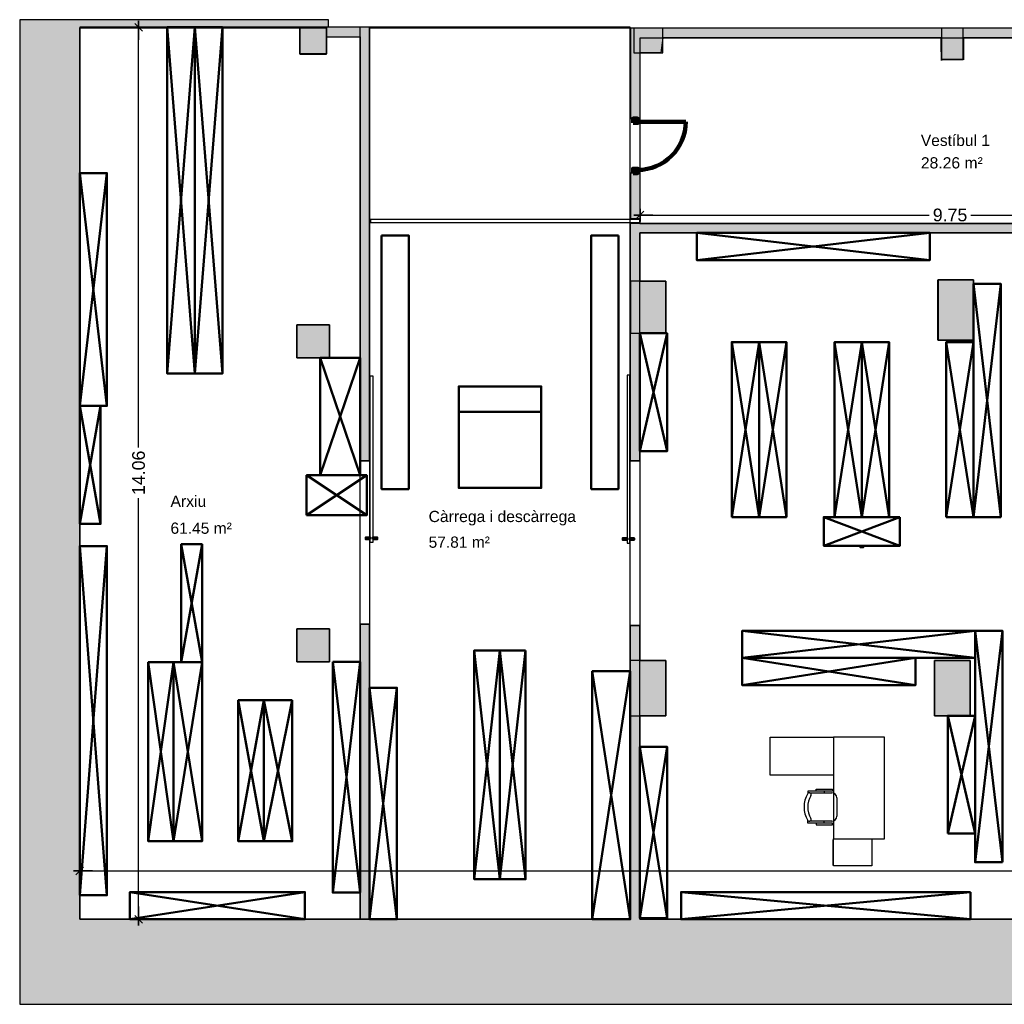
# Model space of a CAD drawing. Header units: metres. Extents: x -1 to 440, y -6 to 31.
# Tile 2 of 5: x 391 to 407, y 13 to 28. Entities that reach past the tile are written whole.
import ezdxf

# ---------------------------------------------------------------- set-up
doc = ezdxf.new("R2010")
doc.units = ezdxf.units.M
doc.header["$PDMODE"] = 65
doc.linetypes.add('CONTINUA', pattern=[0])
for name, color, linetype, lineweight in [('3D PS-2 MUR', 7, 'CONTINUA', 25), ('3D PS-2 MUR NOUS', 7, 'CONTINUA', 25), ('3D PS-2 PILARS', 7, 'CONTINUA', 25), ('PS -2  MOBLES', 7, 'CONTINUA', 25), ('PS -2 COTES', 7, 'CONTINUA', 25), ('PS -2 LOCALS', 7, 'CONTINUA', 25)]:
    doc.layers.add(name, color=color, linetype=linetype, lineweight=lineweight)
doc.styles.add('ARIAL', font='arial.ttf')
doc.dimstyles.new('DIMSTYLE_2', dxfattribs={"dimtxt": 0.2, "dimasz": 0.2, "dimexe": 0, "dimexo": 1e-06, "dimgap": 0.1, "dimtad": 0, "dimrnd": 0.01, "dimzin": 4, "dimdsep": 46, "dimtxsty": 'ARIAL', "dimblk1": 'ALL_ML_STRICH', "dimblk2": 'ALL_ML_STRICH', "dimsah": 1, "dimcen": 0, "dimse1": 1, "dimse2": 1, "dimclrd": 2, "dimclre": 2, "dimclrt": 2, "dimadec": 0, "dimazin": 0, "dimtfac": 1, "dimtdec": 0, "dimtix": 1, "dimtmove": 2, "dimatfit": 3, "dimfxl": 0, "dimtzin": 0, "dimlwd": 0, "dimlwe": 35, "dimarcsym": 0})
doc.dimstyles.new('DIMSTYLE_3', dxfattribs={"dimtxt": 0.2, "dimasz": 0.2, "dimexe": 0, "dimexo": 1e-06, "dimgap": 0.1, "dimtad": 0, "dimrnd": 0.01, "dimzin": 4, "dimdsep": 46, "dimtxsty": 'ARIAL', "dimblk1": 'ALL_ML_STRICH', "dimblk2": 'ALL_ML_STRICH', "dimsah": 1, "dimcen": 0, "dimse1": 1, "dimse2": 1, "dimclrd": 2, "dimclre": 2, "dimclrt": 2, "dimadec": 0, "dimazin": 0, "dimtfac": 1, "dimtdec": 0, "dimtix": 1, "dimtmove": 2, "dimatfit": 3, "dimfxl": 0, "dimtzin": 0, "dimlwd": 0, "dimlwe": 35, "dimarcsym": 0})

# ---------------------------------------------------------------- blocks, each defined once
blk = doc.blocks.new('ALL_ML_STRICH')
at = {"color": 0, "linetype": 'ByBlock', "lineweight": -2}
for p, q in [((-1, 0), (0.5, 0)), ((-0.3, -0.3), (0.3, 0.3)), ((0, -0.5), (0, 0.5))]:
    blk.add_line(p, q, dxfattribs=at)
blk = doc.blocks.new('*D5')
at = {"layer": 'DEFPOINTS', "color": 2, "linetype": 'CONTINUA', "lineweight": 35, "transparency": 33554687}
for p in [(392.096, 15.278), (392.096, 14.943), (423.936, 13.431)]:
    blk.add_point(p, dxfattribs=at)
at = {"layer": 'PS -2 COTES', "color": 2, "linetype": 'CONTINUA', "lineweight": -2, "transparency": 33554687}
for p, q in [((392.096, 14.943), (407.623, 14.943)), ((408.423, 14.943), (423.936, 14.943))]:
    blk.add_line(p, q, dxfattribs=at)
at = {"layer": 'PS -2 COTES', "color": 2, "linetype": 'CONTINUA', "lineweight": 35, "transparency": 33554687, "xscale": 0.2, "yscale": 0.2, "zscale": 0.2, "rotation": 180}
blk.add_blockref('ALL_ML_STRICH', (392.096, 14.943), dxfattribs=at)
at = {"layer": 'PS -2 COTES', "color": 2, "linetype": 'CONTINUA', "lineweight": 35, "transparency": 33554687, "xscale": 0.2, "yscale": 0.2, "zscale": 0.2}
blk.add_blockref('ALL_ML_STRICH', (423.936, 14.943), dxfattribs=at)
at = {"layer": 'PS -2 COTES', "color": 2, "linetype": 'CONTINUA', "lineweight": 35, "transparency": 33554687, "insert": (408.023, 14.943), "char_height": 0.2, "width": 1, "attachment_point": 5, "style": 'ARIAL'}
blk.add_mtext('\\A1;{\\A1;{31.84\\H0.132000;\\S^ ;}}', dxfattribs=at)
blk = doc.blocks.new('*D6')
at = {"layer": 'DEFPOINTS', "color": 2, "linetype": 'CONTINUA', "lineweight": 35, "transparency": 33554687}
for p in [(393.003, 28.245), (392.1, 14.181), (393.024, 14.181)]:
    blk.add_point(p, dxfattribs=at)
at = {"layer": 'PS -2 COTES', "color": 2, "linetype": 'CONTINUA', "lineweight": -2, "transparency": 33554687}
for p, q in [((393.024, 21.62), (393.024, 28.245)), ((393.024, 14.181), (393.024, 20.82))]:
    blk.add_line(p, q, dxfattribs=at)
at = {"layer": 'PS -2 COTES', "color": 2, "linetype": 'CONTINUA', "lineweight": 35, "transparency": 33554687, "xscale": 0.2, "yscale": 0.2, "zscale": 0.2}
for p, rotation in [((393.024, 28.245), 90), ((393.024, 14.181), 270)]:
    blk.add_blockref('ALL_ML_STRICH', p, dxfattribs=dict(at, rotation=rotation))
at = {"layer": 'PS -2 COTES', "color": 2, "linetype": 'CONTINUA', "lineweight": 35, "transparency": 33554687, "insert": (393.024, 21.22), "char_height": 0.2, "width": 1, "attachment_point": 5, "rotation": 90, "style": 'ARIAL'}
blk.add_mtext('\\A1;{\\A1;{14.06\\H0.132000;\\S^ ;}}', dxfattribs=at)
blk = doc.blocks.new('*D10')
at = {"layer": 'DEFPOINTS', "color": 2, "linetype": 'CONTINUA', "lineweight": 35, "transparency": 33554687}
for p in [(400.929, 25.391), (410.676, 25.364), (400.929, 25.284)]:
    blk.add_point(p, dxfattribs=at)
at = {"layer": 'PS -2 COTES', "color": 2, "linetype": 'CONTINUA', "lineweight": -2, "transparency": 33554687}
for p, q in [((400.929, 25.284), (405.486, 25.284)), ((406.146, 25.284), (410.676, 25.284))]:
    blk.add_line(p, q, dxfattribs=at)
at = {"layer": 'PS -2 COTES', "color": 2, "linetype": 'CONTINUA', "lineweight": 35, "transparency": 33554687, "xscale": 0.2, "yscale": 0.2, "zscale": 0.2, "rotation": 180}
blk.add_blockref('ALL_ML_STRICH', (400.929, 25.284), dxfattribs=at)
at = {"layer": 'PS -2 COTES', "color": 2, "linetype": 'CONTINUA', "lineweight": 35, "transparency": 33554687, "xscale": 0.2, "yscale": 0.2, "zscale": 0.2}
blk.add_blockref('ALL_ML_STRICH', (410.676, 25.284), dxfattribs=at)
at = {"layer": 'PS -2 COTES', "color": 2, "linetype": 'CONTINUA', "lineweight": 35, "transparency": 33554687, "insert": (405.816, 25.284), "char_height": 0.2, "width": 0.8, "attachment_point": 5, "style": 'ARIAL'}
blk.add_mtext('\\A1;{\\A1;{9.75\\H0.132000;\\S^ ;}}', dxfattribs=at)

msp = doc.modelspace()

# ---------------------------------------------------------------- hatches: boundary and pattern name
at = {"layer": '3D PS-2 MUR', "linetype": 'CONTINUA', "lineweight": 18, "true_color": 0xa0a0a0, "transparency": 33554687}
for points in [[(391.15, 28.364), (391.15, 12.841), (392.1, 12.841), (392.1, 28.364)], [(396.016, 28.364), (392.1, 28.364), (392.1, 28.234), (396.016, 28.234)], [(396.666, 28.244), (396.016, 28.244), (396.016, 28.234), (395.986, 28.234), (395.986, 28.094), (396.666, 28.094)], [(421.006, 28.228), (400.779, 28.228), (400.779, 28.078), (412.466, 28.078), (412.466, 28.08), (412.616, 28.08), (412.616, 28.078), (421.006, 28.078)], [(396.666, 21.41), (396.666, 28.094), (396.516, 28.094), (396.516, 21.41)], [(400.929, 26.806), (400.929, 28.078), (400.779, 28.078), (400.779, 26.806)], [(400.929, 25.23), (400.929, 25.945), (400.779, 25.945), (400.779, 25.23)], [(400.776, 25.001), (410.826, 25.001), (410.826, 25.151), (400.776, 25.151)], [(400.926, 25.001), (400.776, 25.001), (400.776, 21.411), (400.926, 21.411)], [(396.666, 14.181), (396.666, 18.833), (396.516, 18.833), (396.516, 14.181)], [(400.926, 14.181), (400.926, 18.811), (400.776, 18.811), (400.776, 14.181)], [(392.1, 12.841), (423.658, 12.841), (423.936, 14.181), (392.1, 14.181)]]:
    msp.add_hatch(color=253, dxfattribs=at).paths.add_polyline_path(points)
at = {"layer": '3D PS-2 PILARS', "linetype": 'CONTINUA', "lineweight": 18, "transparency": 33554687}
for points in [[(395.566, 27.82), (395.986, 27.82), (395.986, 28.245), (395.928, 28.245), (395.566, 28.245)], [(400.929, 27.839), (401.289, 27.839), (401.289, 28.229), (400.928, 28.229), (400.928, 28.228), (400.829, 28.228), (400.829, 27.839), (400.929, 27.839)], [(405.681, 27.738), (406.025, 27.738), (406.025, 28.228), (405.681, 28.228)], [(400.777, 23.421), (401.336, 23.421), (401.336, 24.241), (400.926, 24.241), (400.926, 24.241), (400.776, 24.241), (400.776, 24.24), (400.777, 24.24)], [(405.628, 23.31), (406.188, 23.31), (406.188, 24.26), (405.628, 24.26)], [(395.516, 23.031), (396.036, 23.031), (396.036, 23.551), (395.516, 23.551)], [(395.516, 18.241), (396.036, 18.241), (396.036, 18.761), (395.516, 18.761)], [(400.926, 17.39), (401.336, 17.39), (401.336, 18.261), (400.776, 18.261), (400.776, 17.39), (400.776, 17.39), (400.776, 17.39), (400.926, 17.39)], [(405.571, 17.391), (406.131, 17.391), (406.131, 18.261), (405.571, 18.261)]]:
    msp.add_hatch(color=9, dxfattribs=at).paths.add_polyline_path(points)

# ---------------------------------------------------------------- linework, layer by layer
at = {"layer": '3D PS-2 MUR', "color": 7, "linetype": 'CONTINUA', "lineweight": 25, "transparency": 33554687}
for p, q in [((396.016, 28.364), (391.15, 28.364)), ((391.15, 28.364), (391.15, 12.841)), ((391.15, 28.364), (391.15, 12.841)), ((392.1, 28.364), (391.15, 28.364)), ((396.016, 28.364), (392.1, 28.364)), ((396.016, 28.244), (396.016, 28.364)), ((396.016, 28.244), (396.016, 28.364)), ((392.1, 28.234), (395.986, 28.234)), ((392.1, 14.181), (392.1, 28.234)), ((395.986, 28.234), (395.986, 28.094)), ((396.666, 28.244), (396.016, 28.244)), ((396.666, 28.244), (396.016, 28.244)), ((396.666, 28.094), (396.666, 28.244)), ((396.666, 28.228), (396.666, 28.244)), ((427.477, 28.228), (396.666, 28.228)), ((421.006, 28.228), (400.779, 28.228)), ((400.779, 28.228), (400.779, 28.078)), ((395.986, 28.094), (396.516, 28.094)), ((396.516, 28.094), (396.516, 21.41)), ((396.666, 21.41), (396.666, 28.094)), ((400.779, 28.078), (400.779, 26.806)), ((400.929, 26.806), (400.929, 28.078)), ((400.929, 28.078), (412.466, 28.078)), ((400.779, 26.806), (400.929, 26.806)), ((400.929, 25.945), (400.779, 25.945)), ((400.779, 25.945), (400.779, 25.23)), ((400.929, 25.23), (400.929, 25.945)), ((400.926, 25.216), (396.679, 25.216)), ((396.679, 25.216), (396.679, 25.166)), ((396.679, 25.166), (400.926, 25.166)), ((410.676, 25.151), (400.776, 25.151)), ((400.776, 25.151), (400.776, 25.001)), ((400.779, 25.23), (400.929, 25.23)), ((400.926, 25.166), (400.926, 25.216)), ((400.776, 25.001), (400.776, 25.001)), ((400.776, 25.001), (400.776, 21.411)), ((400.926, 21.411), (400.926, 25.001)), ((400.926, 25.001), (410.826, 25.001)), ((396.666, 21.41), (396.516, 21.41)), ((400.926, 21.411), (400.776, 21.411)), ((396.516, 18.833), (396.666, 18.833)), ((396.516, 18.833), (396.516, 14.181)), ((396.666, 14.181), (396.666, 18.833)), ((400.776, 18.811), (400.926, 18.811)), ((400.776, 18.811), (400.776, 14.181)), ((400.926, 14.181), (400.926, 18.811)), ((400.776, 14.181), (392.1, 14.181)), ((396.516, 14.181), (396.666, 14.181)), ((418.584, 14.181), (400.926, 14.181)), ((391.15, 12.841), (424.291, 12.841)), ((391.15, 12.841), (392.1, 12.841)), ((392.1, 12.841), (423.658, 12.841))]:
    msp.add_line(p, q, dxfattribs=at)
for points in [[(396.676, 20.122), (396.676, 22.748), (396.666, 22.748), (396.716, 22.748), (396.716, 20.122), (396.666, 20.122), (396.676, 20.122)], [(400.766, 20.111), (400.766, 22.761), (400.776, 22.761), (400.726, 22.761), (400.726, 20.111), (400.776, 20.111), (400.766, 20.111)], [(396.516, 21.41), (396.591, 21.41), (396.666, 21.41), (396.591, 21.41), (396.516, 21.41)], [(400.926, 21.411), (400.851, 21.411), (400.776, 21.411), (400.851, 21.411), (400.926, 21.411)], [(396.516, 18.833), (396.591, 18.833), (396.666, 18.833), (396.591, 18.833), (396.516, 18.833)], [(400.926, 18.811), (400.851, 18.811), (400.776, 18.811), (400.851, 18.811), (400.926, 18.811)]]:
    msp.add_lwpolyline(points, close=True, dxfattribs=at)
at = {"layer": '3D PS-2 MUR', "color": 202, "linetype": 'CONTINUA', "lineweight": 50, "transparency": 33554687}
for points in [[(396.676, 20.172), (396.676, 20.202), (396.606, 20.202), (396.606, 20.172), (396.676, 20.172)], [(396.716, 20.172), (396.716, 20.202), (396.786, 20.202), (396.786, 20.172), (396.716, 20.172)], [(400.726, 20.161), (400.726, 20.191), (400.656, 20.191), (400.656, 20.161), (400.726, 20.161)], [(400.766, 20.161), (400.766, 20.191), (400.836, 20.191), (400.836, 20.161), (400.766, 20.161)]]:
    msp.add_lwpolyline(points, close=True, dxfattribs=at)
at = {"layer": '3D PS-2 MUR NOUS', "color": 240, "linetype": 'CONTINUA', "lineweight": 140, "transparency": 33554687}
msp.add_line((400.889, 26.756), (401.65, 26.756), dxfattribs=at)
for points in [[(400.819, 26.736), (400.819, 26.806), (400.889, 26.806), (400.889, 26.736), (400.819, 26.736)], [(400.819, 25.945), (400.819, 26.015), (400.889, 26.015), (400.889, 25.945), (400.819, 25.945)]]:
    msp.add_lwpolyline(points, close=True, dxfattribs=at)
msp.add_arc((400.889, 26.756), 0.761, 270.005, 0.005, dxfattribs=at)
at = {"layer": '3D PS-2 PILARS', "color": 7, "linetype": 'CONTINUA', "lineweight": 25, "transparency": 33554687}
for p, q in [((395.928, 28.245), (395.566, 28.245)), ((395.566, 28.245), (395.566, 27.82)), ((395.986, 28.245), (395.928, 28.245)), ((395.986, 27.82), (395.986, 28.245)), ((400.928, 28.228), (400.829, 28.228)), ((400.829, 28.228), (400.829, 27.839)), ((401.289, 28.229), (400.928, 28.229)), ((400.928, 28.229), (400.928, 28.228)), ((401.289, 27.839), (401.289, 28.229)), ((406.025, 28.228), (405.681, 28.228)), ((405.681, 28.228), (405.681, 27.738)), ((406.025, 27.738), (406.025, 28.228)), ((395.566, 27.82), (395.986, 27.82)), ((400.829, 27.839), (400.929, 27.839)), ((400.929, 27.839), (401.289, 27.839)), ((400.929, 27.839), (400.929, 27.839)), ((405.681, 27.738), (406.025, 27.738)), ((400.926, 24.241), (400.776, 24.241)), ((400.776, 24.241), (400.776, 24.24)), ((400.776, 24.24), (400.777, 24.24)), ((400.777, 24.24), (400.777, 23.421)), ((401.336, 24.241), (400.926, 24.241)), ((400.926, 24.241), (400.926, 24.241)), ((401.336, 23.421), (401.336, 24.241)), ((406.188, 24.26), (405.628, 24.26)), ((405.628, 24.26), (405.628, 23.31)), ((406.188, 23.31), (406.188, 24.26)), ((396.036, 23.551), (395.516, 23.551)), ((395.516, 23.551), (395.516, 23.031)), ((396.036, 23.031), (396.036, 23.551)), ((400.777, 23.421), (401.336, 23.421)), ((405.628, 23.31), (406.188, 23.31)), ((395.516, 23.031), (396.036, 23.031)), ((396.036, 18.761), (395.516, 18.761)), ((395.516, 18.761), (395.516, 18.241)), ((396.036, 18.241), (396.036, 18.761)), ((395.516, 18.241), (396.036, 18.241)), ((401.336, 18.261), (400.776, 18.261)), ((400.776, 18.261), (400.776, 17.39)), ((401.336, 17.39), (401.336, 18.261)), ((406.131, 18.261), (405.571, 18.261)), ((405.571, 18.261), (405.571, 17.391)), ((406.131, 17.391), (406.131, 18.261)), ((400.776, 17.39), (400.776, 17.39)), ((400.776, 17.39), (400.776, 17.39)), ((400.776, 17.39), (400.926, 17.39)), ((400.926, 17.39), (401.336, 17.39)), ((400.926, 17.39), (400.926, 17.39)), ((405.571, 17.391), (406.131, 17.391))]:
    msp.add_line(p, q, dxfattribs=at)
at = {"layer": 'PS -2  MOBLES', "color": 202, "linetype": 'CONTINUA', "lineweight": 50, "transparency": 33554687}
for p, q in [((393.476, 28.245), (393.911, 22.785)), ((393.476, 22.785), (393.911, 28.245)), ((393.911, 22.785), (394.346, 28.245)), ((393.911, 28.245), (394.346, 22.785)), ((392.096, 25.945), (392.526, 22.275)), ((392.526, 25.945), (392.096, 22.275)), ((401.826, 24.571), (405.496, 25.001)), ((401.826, 25.001), (405.496, 24.571)), ((406.186, 20.521), (406.616, 24.201)), ((406.616, 20.521), (406.186, 24.201)), ((400.926, 23.421), (401.356, 21.561)), ((401.356, 23.421), (400.926, 21.561)), ((402.376, 23.281), (402.806, 20.521)), ((402.806, 23.281), (402.376, 20.521)), ((402.806, 20.521), (403.236, 23.281)), ((403.236, 20.521), (402.806, 23.281)), ((403.996, 23.281), (404.426, 20.521)), ((404.426, 23.281), (403.996, 20.521)), ((404.426, 20.521), (404.856, 23.281)), ((404.856, 20.521), (404.426, 23.281)), ((405.756, 23.281), (406.186, 20.521)), ((406.186, 23.281), (405.756, 20.521)), ((396.516, 23.031), (395.886, 21.181)), ((395.886, 23.031), (396.516, 21.181)), ((392.096, 22.275), (392.426, 20.415)), ((392.426, 22.275), (392.096, 20.415)), ((396.622, 20.551), (395.672, 21.181)), ((395.672, 20.551), (396.622, 21.181)), ((405.026, 20.521), (403.826, 20.071)), ((403.826, 20.521), (405.026, 20.071)), ((392.096, 20.065), (392.526, 14.561)), ((392.526, 20.065), (392.096, 14.561)), ((393.696, 20.094), (394.026, 18.234)), ((394.026, 20.094), (393.696, 18.234)), ((402.541, 18.301), (406.211, 18.731)), ((402.541, 18.731), (406.211, 18.301)), ((406.211, 18.731), (406.641, 15.081)), ((406.641, 18.731), (406.211, 15.081)), ((398.316, 18.421), (398.721, 14.811)), ((398.721, 18.421), (398.316, 14.811)), ((398.721, 18.421), (399.126, 14.811)), ((399.126, 18.421), (398.721, 14.811)), ((393.576, 15.411), (393.176, 18.234)), ((393.176, 15.411), (393.576, 18.234)), ((393.576, 18.234), (394.026, 15.411)), ((394.026, 18.234), (393.576, 15.411)), ((396.086, 18.241), (396.516, 14.601)), ((396.086, 14.601), (396.516, 18.241)), ((402.541, 17.871), (405.271, 18.301)), ((402.541, 18.301), (405.271, 17.871)), ((400.176, 18.091), (400.776, 14.181)), ((400.776, 18.091), (400.176, 14.181)), ((396.666, 17.831), (397.096, 14.181)), ((397.096, 17.831), (396.666, 14.181)), ((394.596, 17.634), (394.996, 15.411)), ((394.996, 17.634), (394.596, 15.411)), ((394.996, 15.411), (395.446, 17.634)), ((395.446, 15.411), (394.996, 17.634)), ((405.781, 15.531), (406.211, 17.391)), ((406.211, 15.531), (405.781, 17.391)), ((401.356, 14.201), (400.926, 16.901)), ((401.356, 16.901), (400.926, 14.201)), ((392.886, 14.611), (395.646, 14.181)), ((395.646, 14.611), (392.886, 14.181)), ((401.576, 14.181), (406.136, 14.611)), ((401.576, 14.611), (406.136, 14.181))]:
    msp.add_line(p, q, dxfattribs=at)
at = {"layer": 'PS -2  MOBLES', "color": 180, "transparency": 33554687}
for p, q in [((403.598, 16.176), (403.951, 16.176)), ((403.831, 16.202), (403.831, 16.176)), ((404.031, 16.096), (404.031, 15.806)), ((403.951, 15.726), (403.598, 15.726)), ((403.831, 15.699), (403.831, 15.726))]:
    msp.add_line(p, q, dxfattribs=at)
at = {"layer": 'PS -2  MOBLES', "color": 202, "linetype": 'CONTINUA', "lineweight": 50, "transparency": 33554687}
for points in [[(393.476, 28.245), (393.911, 28.245), (393.911, 22.785), (393.476, 22.785), (393.476, 28.245)], [(393.911, 22.785), (394.346, 22.785), (394.346, 28.245), (393.911, 28.245), (393.911, 22.785)], [(392.096, 22.275), (392.526, 22.275), (392.526, 25.945), (392.096, 25.945), (392.096, 22.275)], [(405.496, 25.001), (401.826, 25.001), (401.826, 24.571), (405.496, 24.571), (405.496, 25.001)], [(396.854, 24.964), (397.284, 24.964), (397.284, 20.964), (396.854, 20.964), (396.854, 24.964)], [(400.589, 24.964), (400.159, 24.964), (400.159, 20.964), (400.589, 20.964), (400.589, 24.964)], [(406.186, 20.521), (406.616, 20.521), (406.616, 24.201), (406.186, 24.201), (406.186, 20.521)], [(400.926, 21.561), (401.356, 21.561), (401.356, 23.421), (400.926, 23.421), (400.926, 21.561)], [(402.376, 20.521), (402.806, 20.521), (402.806, 23.281), (402.376, 23.281), (402.376, 20.521)], [(402.806, 20.521), (403.236, 20.521), (403.236, 23.281), (402.806, 23.281), (402.806, 20.521)], [(403.996, 20.521), (404.426, 20.521), (404.426, 23.281), (403.996, 23.281), (403.996, 20.521)], [(404.426, 20.521), (404.856, 20.521), (404.856, 23.281), (404.426, 23.281), (404.426, 20.521)], [(405.756, 20.521), (406.186, 20.521), (406.186, 23.281), (405.756, 23.281), (405.756, 20.521)], [(395.886, 23.031), (396.516, 23.031), (396.516, 21.181), (395.886, 21.181), (395.886, 23.031)], [(399.371, 22.181), (398.071, 22.181), (398.071, 22.581), (399.371, 22.581), (399.371, 22.181)], [(392.096, 20.415), (392.426, 20.415), (392.426, 22.275), (392.096, 22.275), (392.096, 20.415)], [(398.071, 22.181), (399.371, 22.181), (399.371, 20.981), (398.071, 20.981), (398.071, 22.181)], [(395.672, 20.551), (396.622, 20.551), (396.622, 21.181), (395.672, 21.181), (395.672, 20.551)], [(405.026, 20.521), (403.826, 20.521), (403.826, 20.071), (405.026, 20.071), (405.026, 20.521)], [(405.026, 20.521), (403.826, 20.521), (403.826, 20.071), (405.026, 20.071), (405.026, 20.521)], [(392.096, 14.561), (392.526, 14.561), (392.526, 20.065), (392.096, 20.065), (392.096, 14.561)], [(394.026, 18.234), (393.696, 18.234), (393.696, 20.094), (394.026, 20.094), (394.026, 18.234)], [(404.426, 20.071), (404.451, 20.046), (404.401, 20.046), (404.426, 20.071)], [(404.426, 20.071), (404.451, 20.046), (404.401, 20.046), (404.426, 20.071)], [(406.211, 18.731), (402.541, 18.731), (402.541, 18.301), (406.211, 18.301), (406.211, 18.731)], [(406.641, 15.081), (406.211, 15.081), (406.211, 18.731), (406.641, 18.731), (406.641, 15.081)], [(398.721, 18.421), (398.316, 18.421), (398.316, 14.811), (398.721, 14.811), (398.721, 18.421)], [(399.126, 18.421), (398.721, 18.421), (398.721, 14.811), (399.126, 14.811), (399.126, 18.421)], [(393.576, 15.411), (393.176, 15.411), (393.176, 18.234), (393.576, 18.234), (393.576, 15.411)], [(394.026, 18.234), (393.576, 18.234), (393.576, 15.411), (394.026, 15.411), (394.026, 18.234)], [(396.086, 18.241), (396.516, 18.241), (396.516, 14.601), (396.086, 14.601), (396.086, 18.241)], [(405.271, 18.301), (402.541, 18.301), (402.541, 17.871), (405.271, 17.871), (405.271, 18.301)], [(400.776, 18.091), (400.176, 18.091), (400.176, 14.181), (400.776, 14.181), (400.776, 18.091)], [(396.666, 14.181), (397.096, 14.181), (397.096, 17.831), (396.666, 17.831), (396.666, 14.181)], [(394.996, 15.411), (394.596, 15.411), (394.596, 17.634), (394.996, 17.634), (394.996, 15.411)], [(395.446, 17.634), (394.996, 17.634), (394.996, 15.411), (395.446, 15.411), (395.446, 17.634)], [(405.781, 15.531), (406.211, 15.531), (406.211, 17.391), (405.781, 17.391), (405.781, 15.531)], [(400.926, 14.201), (401.356, 14.201), (401.356, 16.901), (400.926, 16.901), (400.926, 14.201)], [(392.886, 14.181), (395.646, 14.181), (395.646, 14.611), (392.886, 14.611), (392.886, 14.181)], [(406.136, 14.611), (401.576, 14.611), (401.576, 14.181), (406.136, 14.181), (406.136, 14.611)]]:
    msp.add_lwpolyline(points, close=True, dxfattribs=at)
at = {"layer": 'PS -2  MOBLES', "color": 180, "transparency": 33554687}
for points in [[(402.981, 16.451), (402.981, 17.051), (403.981, 17.051), (403.981, 16.451), (402.981, 16.451)], [(403.981, 17.051), (403.981, 15.451), (404.781, 15.451), (404.781, 17.051), (403.981, 17.051)], [(403.975, 15.035), (403.975, 15.435), (403.966, 15.435), (403.966, 15.035), (403.975, 15.035)], [(403.981, 15.023), (403.981, 15.451), (404.581, 15.451), (404.581, 15.023), (403.981, 15.023)]]:
    msp.add_lwpolyline(points, close=True, dxfattribs=at)
for points in [[(403.703, 16.202), (403.703, 16.233), (403.963, 16.233), (403.963, 16.202), (403.573, 16.202), (403.573, 16.162)], [(403.703, 15.699), (403.703, 15.668), (403.963, 15.668), (403.963, 15.699), (403.573, 15.699), (403.573, 15.739)]]:
    msp.add_lwpolyline(points, dxfattribs=at)
for centre, radius, start, end in [((403.933, 15.951), 0.418, 149.5867, 210.4133), ((403.598, 16.146), 0.03, 327.334, 146.1712), ((403.951, 16.096), 0.08, 0, 90), ((403.912, 15.951), 0.34, 148.2704, 211.7296), ((403.598, 15.756), 0.03, 213.8288, 32.666), ((403.951, 15.806), 0.08, 270, 0)]:
    msp.add_arc(centre, radius, start, end, dxfattribs=at)
at = {"layer": 'PS -2 LOCALS', "color": 7, "linetype": 'CONTINUA', "lineweight": 25, "transparency": 33554687}
for p, q in [((392.096, 28.245), (392.096, 14.181)), ((395.566, 28.245), (392.096, 28.245)), ((395.566, 27.825), (395.566, 28.245)), ((396.516, 28.245), (395.986, 28.245)), ((395.986, 28.245), (395.986, 27.825)), ((396.516, 14.181), (396.516, 28.245)), ((396.666, 28.245), (396.666, 14.181)), ((400.776, 28.245), (396.666, 28.245)), ((400.776, 14.181), (400.776, 28.245)), ((401.286, 28.08), (401.257, 27.841)), ((402.063, 28.08), (401.286, 28.08)), ((402.063, 28.078), (402.063, 28.08)), ((405.676, 28.078), (402.063, 28.078)), ((405.676, 27.985), (405.676, 28.078)), ((405.681, 27.721), (405.676, 27.985)), ((410.466, 28.078), (406.026, 28.078)), ((406.026, 28.078), (406.026, 27.74)), ((395.986, 27.825), (395.566, 27.825)), ((400.926, 27.841), (400.926, 25.151)), ((401.257, 27.841), (400.926, 27.841)), ((405.851, 27.738), (405.681, 27.738)), ((405.681, 27.738), (405.681, 27.721)), ((406.04, 27.74), (405.851, 27.738)), ((406.026, 27.74), (406.04, 27.74)), ((400.926, 25.151), (410.676, 25.151)), ((410.466, 25.001), (400.926, 25.001)), ((400.926, 25.001), (400.926, 24.241)), ((400.926, 24.241), (401.336, 24.241)), ((401.336, 24.241), (401.336, 23.421)), ((405.626, 24.261), (406.186, 24.261)), ((405.626, 23.311), (405.626, 24.261)), ((406.186, 24.261), (406.186, 23.311)), ((395.516, 23.031), (395.516, 23.551)), ((395.516, 23.551), (396.036, 23.551)), ((396.036, 23.551), (396.036, 23.031)), ((401.336, 23.421), (400.926, 23.421)), ((400.926, 23.421), (400.926, 18.261)), ((406.186, 23.311), (405.626, 23.311)), ((396.036, 23.031), (395.516, 23.031)), ((395.516, 18.761), (396.036, 18.761)), ((395.516, 18.241), (395.516, 18.761)), ((396.036, 18.761), (396.036, 18.241)), ((396.036, 18.241), (395.516, 18.241)), ((400.926, 18.261), (401.336, 18.261)), ((401.336, 18.261), (401.336, 17.391)), ((405.571, 17.391), (405.571, 18.261)), ((405.571, 18.261), (406.131, 18.261)), ((406.131, 18.261), (406.131, 17.391)), ((401.336, 17.391), (400.926, 17.391)), ((400.926, 17.391), (400.926, 14.181)), ((406.131, 17.391), (405.571, 17.391)), ((392.096, 14.181), (396.516, 14.181)), ((396.666, 14.181), (400.776, 14.181)), ((400.926, 14.181), (418.581, 14.181))]:
    msp.add_line(p, q, dxfattribs=at)

# ---------------------------------------------------------------- texts
at = {"layer": 'PS -2 LOCALS', "color": 7, "linetype": 'CONTINUA', "lineweight": 25, "transparency": 33554687, "char_height": 0.17708, "attachment_point": 7, "style": 'ARIAL'}
for s, insert, width in [('\\W0.99;Vestíbul 1', (405.356, 26.37), 1.19134), ('\\W1.00;28.26 m²', (405.356, 26.016), 1.06846), ('\\W1.00;Arxiu', (393.527, 20.681), 0.65525), ('\\W1.00;Càrrega i descàrrega', (397.596, 20.39), 2.4264), ('\\W0.99;61.45 m²', (393.527, 20.256), 1.06725), ('\\W0.99;57.81 m²', (397.596, 20.036), 1.06725)]:
    msp.add_mtext(s, dxfattribs=dict(at, insert=insert, width=width))

# ---------------------------------------------------------------- dimensions: what is measured, and where the dimension line sits
at = {"layer": 'PS -2 COTES', "color": 2, "linetype": 'CONTINUA', "lineweight": 35, "transparency": 33554687}
dim = msp.add_linear_dim(base=(393.024, 28.245), p1=(392.1, 14.181), p2=(393.003, 28.245), angle=90, dimstyle='DIMSTYLE_3', override={"dimpost": '<>', "dimclrd": 2, "dimclre": 2, "dimclrt": 2, "dimlwd": 0, "dimlwe": 35}, dxfattribs=at)
dim.commit()
dim.dimension.update_dxf_attribs({"geometry": '*D6', "text_midpoint": (393.024, 21.22), "dimtype": 160})
for base, p1, p2, dimstyle, picture, middle in [((410.676, 25.284), (400.929, 25.391), (410.676, 25.364), 'DIMSTYLE_3', '*D10', (405.816, 25.284)), ((423.936, 14.943), (392.096, 15.278), (423.936, 13.431), 'DIMSTYLE_2', '*D5', (408.023, 14.943))]:
    dim = msp.add_linear_dim(base=base, p1=p1, p2=p2, dimstyle=dimstyle, override={"dimpost": '<>', "dimclrd": 2, "dimclre": 2, "dimclrt": 2, "dimlwd": 0, "dimlwe": 35}, dxfattribs=at)
    dim.commit()
    dim.dimension.update_dxf_attribs({"geometry": picture, "text_midpoint": middle, "dimtype": 160})

doc.saveas('drawing.dxf')
